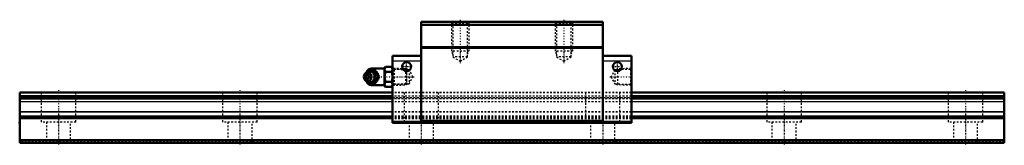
# Model space of a CAD drawing. Header units: millimetres. Extents: x -22 to 548, y -1 to 71.
import ezdxf

# ---------------------------------------------------------------- set-up
doc = ezdxf.new("R2010")
doc.units = ezdxf.units.MM
doc.linetypes.add('Center', pattern=[1.5, 0.45, -0.5, 0.05, -0.5])
doc.linetypes.add('Dashed', pattern=[2, 1, -1])
for name, color, linetype, lineweight in [('2d ConnectionPoints', 7, 'Continuous', 50), ('AM_0', 7, 'Continuous', 50), ('AM_4', 3, 'Continuous', 25), ('AM_5', 3, 'Continuous', 25), ('AM_7', 7, 'Center', 25), ('AM_9', 6, 'Dashed', 25)]:
    doc.layers.add(name, color=color, linetype=linetype, lineweight=lineweight)

# ---------------------------------------------------------------- blocks, each defined once
blk = doc.blocks.new('1_B_PT1_8_grease_nipple_joint1_SVR_0_in_lsbb9mqc1ecnn55yglclxvsak________0')
at = {"layer": 'AM_0'}
for p, q in [((177.5, 40.06), (177.14, 39.54)), ((179.27, 41.31), (179.49, 41.6)), ((179.49, 41.6), (183.63, 41.6)), ((188.7, 42.9), (181.2, 42.9)), ((189.22, 43.87), (188.7, 42.98)), ((188.7, 42.98), (188.7, 33.22)), ((189.22, 43.87), (192.88, 43.87)), ((189.22, 40.99), (192.88, 40.99)), ((193.4, 42.98), (192.88, 43.87)), ((177.14, 36.66), (177.5, 36.14)), ((179.49, 34.6), (179.26, 34.9)), ((179.49, 34.6), (183.63, 34.6)), ((185.11, 38.1), (185.51, 38.1)), ((189.22, 35.21), (192.88, 35.21)), ((181.2, 33.3), (188.7, 33.3)), ((188.7, 33.22), (189.22, 32.33)), ((189.22, 32.33), (192.88, 32.33)), ((192.88, 32.33), (193.4, 33.22))]:
    blk.add_line(p, q, dxfattribs=at)
for points in [[(183.23, 41.6), (183.42, 41.05), (183.64, 40.47), (183.82, 40.06), (184.05, 39.64), (184.36, 39.14), (184.7, 38.65), (185.11, 38.1)], [(185.51, 38.1), (185.25, 38.83), (185.08, 39.23), (184.89, 39.63), (184.58, 40.19), (184.23, 40.76), (183.93, 41.19), (183.63, 41.6)], [(189.22, 43.87), (189.02, 43.5), (188.88, 43.12), (188.79, 42.72), (188.77, 42.33), (188.9, 41.66), (189.22, 40.99)], [(189.22, 40.99), (188.89, 39.55), (188.8, 38.8), (188.77, 38.05), (188.8, 37.34), (188.89, 36.63), (189.22, 35.21)], [(192.88, 40.99), (193.08, 41.36), (193.22, 41.74), (193.31, 42.14), (193.33, 42.53), (193.2, 43.2), (192.88, 43.87)], [(192.88, 35.21), (193.21, 36.65), (193.3, 37.4), (193.33, 38.15), (193.3, 38.86), (193.21, 39.57), (192.88, 40.99)], [(185.11, 38.1), (184.7, 37.55), (184.3, 36.97), (184.05, 36.56), (183.82, 36.14), (183.6, 35.64), (183.42, 35.15), (183.23, 34.6)], [(183.63, 34.6), (184.15, 35.33), (184.41, 35.73), (184.65, 36.13), (184.95, 36.69), (185.2, 37.26), (185.36, 37.69), (185.51, 38.1)], [(189.22, 35.21), (189.02, 34.84), (188.88, 34.46), (188.79, 34.06), (188.77, 33.67), (188.9, 33), (189.22, 32.33)], [(192.88, 32.33), (193.08, 32.7), (193.22, 33.08), (193.31, 33.48), (193.33, 33.87), (193.2, 34.54), (192.88, 35.21)]]:
    blk.add_lwpolyline(points, dxfattribs=at)
for centre, radius, start, end in [((181.2, 39.9), 3, 90, 159.9436), ((179.96, 38.1), 3.3, 270, 90), ((181.2, 36.3), 3, 200.0564, 270)]:
    blk.add_arc(centre, radius, start, end, dxfattribs=at)
for major_axis in [(0, 2.42), (0, -1.01)]:
    blk.add_ellipse((178.95, 38.1), major_axis=major_axis, ratio=0.927184, dxfattribs=at)
blk.add_ellipse((179.96, 38.1), major_axis=(0, 3.3), ratio=0.927184, start_param=2.207257, end_param=7.217521, dxfattribs=at)
at = {"layer": 'AM_4'}
for p, q in [((181.2, 42.9), (181.2, 41.61)), ((181.2, 34.58), (181.2, 33.3))]:
    blk.add_line(p, q, dxfattribs=at)
blk.add_ellipse((180.78, 38.1), major_axis=(0, 2.94), ratio=0.927184, start_param=3.533104, end_param=5.891674, dxfattribs=at)
at = {"layer": 'AM_5', "linetype": 'Dashed'}
for p, q in [((193.4, 42.96), (194.38, 42.36)), ((201.38, 42.18), (194.38, 42.36)), ((194.4, 33.24), (194.4, 42.96)), ((193.4, 33.24), (194.38, 33.84)), ((201.38, 34.02), (194.38, 33.84))]:
    blk.add_line(p, q, dxfattribs=at)
at = {"layer": 'AM_9'}
for p, q in [((178.2, 39.9), (178.2, 36.3)), ((181.2, 41.61), (181.2, 34.58)), ((182, 40.54), (182.14, 40.44)), ((200.82, 42.77), (193.4, 42.96)), ((201.4, 42.16), (200.82, 42.77)), ((200.82, 42.77), (200.82, 33.43)), ((201.4, 42.16), (201.4, 34.04)), ((177.61, 38.1), (178.01, 38.1)), ((182.09, 35.72), (182.05, 35.7)), ((183.24, 38.1), (183.24, 38.06)), ((193.4, 33.24), (200.82, 33.43)), ((200.82, 33.43), (201.4, 34.04))]:
    blk.add_line(p, q, dxfattribs=at)
for points in [[(179.88, 41.6), (179.62, 40.87), (179.46, 40.47), (179.26, 40.07), (178.96, 39.51), (178.61, 38.94), (178.31, 38.51), (178.01, 38.1)], [(178.08, 38.48), (178.12, 38.73), (178.22, 39.09), (178.36, 39.44), (178.54, 39.76), (178.75, 40.05), (179, 40.3), (179.28, 40.52), (179.58, 40.7), (179.89, 40.83), (180.23, 40.92), (180.57, 40.96), (180.91, 40.94), (181.25, 40.88), (181.58, 40.77), (181.89, 40.61), (182, 40.54)], [(178.13, 39.48), (178.21, 39.64), (178.43, 40.06), (178.74, 40.56), (179.08, 41.05), (179.27, 41.31)], [(180.7, 34.94), (180.58, 34.92), (180.26, 34.91), (179.94, 34.96), (179.64, 35.06), (179.36, 35.22), (178.91, 35.66), (178.59, 36.26), (178.42, 36.83), (178.34, 37.42), (178.31, 38.33), (178.4, 39.24), (178.5, 39.67), (178.65, 40.09), (178.87, 40.48), (179.15, 40.81), (179.45, 41.03), (179.78, 41.19), (180.07, 41.27), (180.38, 41.29), (180.7, 41.26)], [(180.7, 41.26), (180.85, 41.22), (180.98, 41.18), (181.09, 41.13), (181.2, 41.08)], [(181.2, 35.12), (181.81, 35.46), (182.34, 35.82), (182.79, 36.19), (183.16, 36.58), (183.45, 36.99), (183.64, 37.4), (183.75, 37.81), (183.77, 38.23), (183.69, 38.65), (183.53, 39.06), (183.28, 39.47), (182.94, 39.87), (182.51, 40.25), (182.01, 40.61), (181.43, 40.96), (181.2, 41.08)], [(177.61, 38.1), (177.8, 38.65), (177.94, 39.05)], [(177.99, 37.03), (177.98, 37.06), (177.8, 37.55), (177.61, 38.1)], [(178.01, 38.1), (178.53, 37.37), (178.79, 36.97), (179.03, 36.57), (179.33, 36.01), (179.58, 35.44), (179.74, 35.01), (179.88, 34.6)], [(182.05, 35.7), (181.79, 35.54), (181.48, 35.39), (181.15, 35.3), (180.81, 35.25), (180.47, 35.25), (180.13, 35.3), (179.79, 35.4), (179.48, 35.55), (179.18, 35.75), (178.91, 35.98), (178.67, 36.26), (178.47, 36.56), (178.3, 36.89), (178.18, 37.24), (178.1, 37.61), (178.08, 37.74)], [(179.26, 34.9), (179.08, 35.15), (178.68, 35.73), (178.43, 36.14), (178.2, 36.56), (178.17, 36.64)], [(181.2, 35.12), (181.08, 35.06), (180.96, 35.01), (180.83, 34.97), (180.7, 34.94)], [(183.24, 38.3), (183.24, 38.15), (183.24, 38.1)]]:
    blk.add_lwpolyline(points, dxfattribs=at)
for centre, start, end in [((181.2, 39.9), 159.9436, 180), ((181.2, 36.3), 180, 200.0564)]:
    blk.add_arc(centre, 3, start, end, dxfattribs=at)
for centre, major_axis, start_param, end_param in [((179.96, 38.1), (0, 3.3), 0.934336, 2.207257), ((181.98, 38.1), (0, -3.44), 3.553259, 5.871519), ((180.78, 38.1), (0, 2.94), 5.891674, 6.987832), ((181.98, 38.1), (0, 3.44), 2.729926, 6.694852), ((180.78, 38.1), (0, 2.94), 2.482591, 3.533104)]:
    blk.add_ellipse(centre, major_axis=major_axis, ratio=0.927184, start_param=start_param, end_param=end_param, dxfattribs=at)
blk.add_ellipse((180.52, 38.1), major_axis=(0, -2.94), ratio=0.927184, dxfattribs=at)
blk = doc.blocks.new('2_SVR_45RH1SSB_PT1_81_Slide_0_in_lsbb9mqc1ecnn55yglclxvsak________0')
at = {"layer": 'AM_0'}
for p, q in [((210, 70), (210, 11.6)), ((315, 70), (210, 70)), ((315, 70), (315, 11.6)), ((315, 68.2), (210, 68.2)), ((315, 55.3), (210, 55.3)), ((315, 54.8), (210, 54.8)), ((210, 50.2), (193.4, 50.2)), ((193.4, 50.2), (193.4, 11.6)), ((331.6, 50.2), (315, 50.2)), ((331.6, 50.2), (331.6, 11.6)), ((210, 12.1), (193.4, 12.1)), ((331.6, 11.6), (193.4, 11.6)), ((315, 12.6), (210, 12.6)), ((331.6, 12.1), (315, 12.1))]:
    blk.add_line(p, q, dxfattribs=at)
for centre in [(201.5, 44), (323.5, 44)]:
    blk.add_circle(centre, 2.6, dxfattribs=at)
at = {"layer": 'AM_4'}
for p, q in [((210, 47.2), (193.4, 47.2)), ((331.6, 47.2), (315, 47.2))]:
    blk.add_line(p, q, dxfattribs=at)
at = {"layer": 'AM_5', "linetype": 'Dashed'}
for p, q in [((227.5, 70), (227.5, 53)), ((237.5, 70), (237.5, 53)), ((287.5, 70), (287.5, 53)), ((297.5, 70), (297.5, 53)), ((237.5, 53), (227.5, 53)), ((228.31, 51.3), (227.5, 53)), ((236.69, 51.3), (237.5, 53)), ((297.5, 53), (287.5, 53)), ((288.31, 51.3), (287.5, 53)), ((296.69, 51.3), (297.5, 53)), ((202.18, 42.16), (201.4, 42.76)), ((201.4, 42.76), (201.4, 33.44)), ((322.82, 42.16), (323.6, 42.76)), ((331.6, 42.96), (323.6, 42.76)), ((323.6, 42.76), (323.6, 33.44)), ((202.18, 34.04), (201.4, 33.44)), ((322.82, 34.04), (323.6, 33.44)), ((331.6, 33.24), (323.6, 33.44))]:
    blk.add_line(p, q, dxfattribs=at)
at = {"layer": 'AM_7'}
for p, q in [((232.5, 71.14), (232.5, 46.04)), ((292.5, 71.14), (292.5, 46.04)), ((201.5, 41.27), (201.5, 46.73)), ((323.5, 41.27), (323.5, 46.73)), ((198.77, 44), (204.23, 44)), ((320.77, 44), (326.23, 44)), ((177.44, 38.1), (205.77, 38.1)), ((319.23, 38.1), (332.19, 38.1))]:
    blk.add_line(p, q, dxfattribs=at)
at = {"layer": 'AM_9'}
for p, q in [((315, 69.7), (210, 69.7)), ((227.5, 70), (228.31, 69.19)), ((228.31, 69.19), (228.31, 49.6)), ((236.69, 69.19), (228.31, 69.19)), ((236.69, 69.19), (237.5, 70)), ((236.69, 49.6), (236.69, 69.19)), ((287.5, 70), (288.31, 69.19)), ((288.31, 69.19), (288.31, 49.6)), ((296.69, 69.19), (288.31, 69.19)), ((296.69, 69.19), (297.5, 70)), ((296.69, 49.6), (296.69, 69.19)), ((228.31, 49.6), (232.5, 47.18)), ((236.69, 49.6), (228.31, 49.6)), ((232.5, 47.18), (236.69, 49.6)), ((288.31, 49.6), (292.5, 47.18)), ((296.69, 49.6), (288.31, 49.6)), ((292.5, 47.18), (296.69, 49.6)), ((193.97, 42.37), (193.4, 42.96)), ((202.98, 42.14), (193.97, 42.37)), ((193.97, 42.37), (193.97, 33.83)), ((205.18, 38.1), (202.98, 42.14)), ((202.98, 42.14), (202.98, 34.06)), ((322.02, 42.14), (319.82, 38.1)), ((331.03, 42.37), (322.02, 42.14)), ((322.02, 42.14), (322.02, 34.06)), ((331.6, 42.96), (331.03, 42.37)), ((331.03, 42.37), (331.03, 33.83)), ((202.98, 34.06), (205.18, 38.1)), ((319.82, 38.1), (322.02, 34.06)), ((193.4, 33.24), (193.97, 33.83)), ((331.6, 29), (193.4, 29)), ((331.6, 28.91), (193.4, 28.91)), ((193.97, 33.83), (202.98, 34.06)), ((322.02, 34.06), (331.03, 33.83)), ((331.03, 33.83), (331.6, 33.24)), ((331.6, 27), (193.4, 27)), ((331.6, 26.97), (193.4, 26.97)), ((331.6, 26.97), (193.4, 26.97)), ((193.4, 26.1), (331.6, 26.1)), ((331.6, 25.53), (193.4, 25.53)), ((331.6, 25.5), (193.4, 25.5)), ((331.6, 25.46), (193.4, 25.46)), ((331.6, 23.69), (193.4, 23.69)), ((331.6, 23.59), (193.4, 23.59)), ((331.6, 17.85), (193.4, 17.85)), ((331.6, 17.78), (193.4, 17.78)), ((331.6, 15.4), (193.4, 15.4)), ((331.6, 14.97), (193.4, 14.97)), ((331.6, 14.23), (193.4, 14.23)), ((331.6, 13.8), (193.4, 13.8))]:
    blk.add_line(p, q, dxfattribs=at)
blk = doc.blocks.new('3_SVR_45RH57022_5_R_Track_0_in_lsbb9mqc1ecnn55yglclxvsak________0')
at = {"layer": 'AM_0'}
for p, q in [((193.4, 29), (-22.5, 29)), ((-22.5, 29), (-22.5, 0)), ((547.5, 29), (331.6, 29)), ((547.5, 29), (547.5, 0)), ((193.4, 27), (-22.5, 27)), ((193.4, 25.5), (-22.5, 25.5)), ((547.5, 27), (331.6, 27)), ((547.5, 25.5), (331.6, 25.5)), ((547.5, 1.5), (-22.5, 1.5)), ((547.5, 0), (-22.5, 0))]:
    blk.add_line(p, q, dxfattribs=at)
at = {"layer": 'AM_4'}
for p, q in [((193.4, 28.91), (-22.5, 28.91)), ((547.5, 28.91), (331.6, 28.91)), ((193.4, 23.69), (-22.5, 23.69)), ((193.4, 23.59), (-22.5, 23.59)), ((547.5, 23.69), (331.6, 23.69)), ((547.5, 23.59), (331.6, 23.59)), ((193.4, 17.85), (-22.5, 17.85)), ((193.4, 17.78), (-22.5, 17.78)), ((547.5, 17.85), (331.6, 17.85)), ((547.5, 17.78), (331.6, 17.78)), ((193.4, 15.4), (-22.5, 15.4)), ((193.4, 14.97), (-22.5, 14.97)), ((193.4, 14.23), (-22.5, 14.23)), ((193.4, 13.8), (-22.5, 13.8)), ((547.5, 15.4), (331.6, 15.4)), ((547.5, 14.97), (331.6, 14.97)), ((547.5, 14.23), (331.6, 14.23)), ((547.5, 13.8), (331.6, 13.8))]:
    blk.add_line(p, q, dxfattribs=at)
at = {"layer": 'AM_7'}
for p, q in [((0, 30.45), (0, -1.45)), ((105, 30.45), (105, -1.45)), ((210, 30.45), (210, -1.45)), ((315, 30.45), (315, -1.45)), ((420, 30.45), (420, -1.45)), ((525, 30.45), (525, -1.45))]:
    blk.add_line(p, q, dxfattribs=at)
at = {"layer": 'AM_9'}
for p, q in [((-10, 29), (-10, 12)), ((10, 12), (10, 29)), ((95, 29), (95, 12)), ((115, 12), (115, 29)), ((331.6, 29), (193.4, 29)), ((331.6, 28.91), (193.4, 28.91)), ((200, 29), (200, 12)), ((220, 12), (220, 29)), ((305, 29), (305, 12)), ((325, 12), (325, 29)), ((410, 29), (410, 12)), ((430, 12), (430, 29)), ((515, 29), (515, 12)), ((535, 12), (535, 29)), ((547.5, 26.97), (-22.5, 26.97)), ((547.5, 26.97), (-22.5, 26.97)), ((-22.5, 26.1), (547.5, 26.1)), ((547.5, 25.53), (-22.5, 25.53)), ((547.5, 25.46), (-22.5, 25.46)), ((331.6, 27), (193.4, 27)), ((331.6, 25.5), (193.4, 25.5)), ((331.6, 23.69), (193.4, 23.69)), ((331.6, 23.59), (193.4, 23.59)), ((331.6, 17.85), (193.4, 17.85)), ((331.6, 17.78), (193.4, 17.78)), ((10, 12), (-10, 12)), ((-7, 12), (-7, 0)), ((7, 0), (7, 12)), ((115, 12), (95, 12)), ((98, 12), (98, 0)), ((112, 0), (112, 12)), ((331.6, 15.4), (193.4, 15.4)), ((331.6, 14.97), (193.4, 14.97)), ((331.6, 14.23), (193.4, 14.23)), ((331.6, 13.8), (193.4, 13.8)), ((220, 12), (200, 12)), ((203, 12), (203, 0)), ((217, 0), (217, 12)), ((325, 12), (305, 12)), ((308, 12), (308, 0)), ((322, 0), (322, 12)), ((430, 12), (410, 12)), ((413, 12), (413, 0)), ((427, 0), (427, 12)), ((535, 12), (515, 12)), ((518, 12), (518, 0)), ((532, 0), (532, 12)), ((547.5, 0.5), (-22.5, 0.5))]:
    blk.add_line(p, q, dxfattribs=at)

msp = doc.modelspace()

# ---------------------------------------------------------------- linework, layer by layer
at = {"layer": '2d ConnectionPoints'}
for p in [(193.4, 38.1), (331.6, 38.1), (-22.5, 11.6), (262.5, 11.6), (0, 0), (0, 0)]:
    msp.add_point(p, dxfattribs=at)

# ---------------------------------------------------------------- block references
for name in ['2_SVR_45RH1SSB_PT1_81_Slide_0_in_lsbb9mqc1ecnn55yglclxvsak________0', '1_B_PT1_8_grease_nipple_joint1_SVR_0_in_lsbb9mqc1ecnn55yglclxvsak________0', '3_SVR_45RH57022_5_R_Track_0_in_lsbb9mqc1ecnn55yglclxvsak________0']:
    msp.add_blockref(name, (0, 0))

doc.saveas('drawing.dxf')
